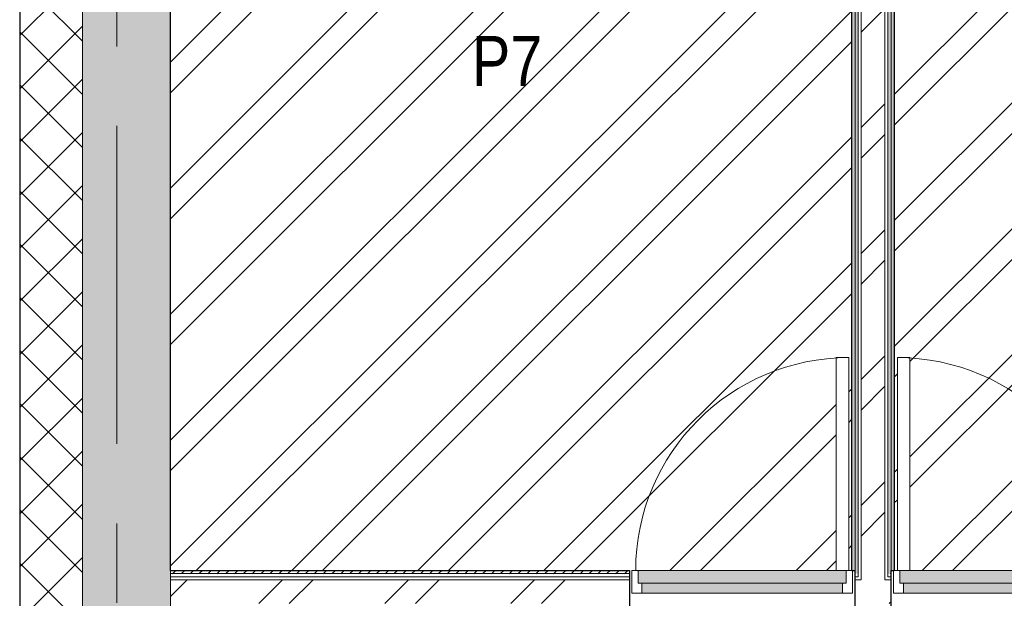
# Model space of a CAD drawing. Header units: millimetres. Extents: x -1660 to 55061, y -2461 to 22251.
# Tile 30 of 76: x 5613 to 9541, y 13125 to 15436. Entities that reach past the tile are written whole.
import ezdxf

# ---------------------------------------------------------------- set-up
doc = ezdxf.new("R2010")
doc.units = ezdxf.units.MM
doc.linetypes.add('Grid Line 1_2_', pattern=[2222.5, 1270, -317.5, 317.5, -317.5])
for name, color, linetype, lineweight, true_color in [('Color Fill-2', 9, 'Continuous', 9, 0x808080), ('Color Fill-3', 7, 'Continuous', 9, 0xc0c040), ('Cut Pattern-1', 7, 'Continuous', 25, 0x787878), ('Cut Pattern-2', 7, 'Continuous', 9, 0x787878), ('Cut Pattern-4', 9, 'Continuous', 9, 0x808080), ('Doors-1', 7, 'Continuous', 9, 0xc18479), ('Room Tags-1', 7, 'Continuous', 9, 0x800000)]:
    doc.layers.add(name, color=color, linetype=linetype, lineweight=lineweight, true_color=true_color)
for name, color, linetype, lineweight in [('Common Edges', 7, 'Continuous', 9), ('Cut Pattern-3', 7, 'Continuous', 9), ('Doors', 7, 'Continuous', 9), ('Doors-2', 7, 'Continuous', 18), ('Grids-1', 7, 'Grid Line 1_2_', 9), ('Plan Swing', 7, 'Continuous', 9), ('Walls-1', 7, 'Continuous', 25)]:
    doc.layers.add(name, color=color, linetype=linetype, lineweight=lineweight)
doc.styles.add('Swis721 Cn BT_1', font='swissc.ttf', dxfattribs={"height": 200})
pattern_1 = [(45, (0, 0), (0, 35.35534), [25, -25])]
pattern_2 = [(45, (0, 0), (-251.447, 251.447), []), (45, (0, 381), (-251.447, 251.447), [])]

# ---------------------------------------------------------------- blocks, each defined once
blk = doc.blocks.new('SMA_D01_ 1-poolne - SU-P-10- 900x2100 2 korrus-2368496-2 Korruse põrandate plaan')
at = {"layer": 'Doors-1'}
for points in [[(400, -34.5), (400, 5.5), (-400, 5.5), (-400, -34.5), (375, -34.5)], [(-415, -84.5), (415, -84.5), (415, -34.5), (-415, -34.5)]]:
    blk.add_hatch(color=256, dxfattribs=at).paths.add_polyline_path(points, flags=0)
at = {"layer": 'Doors'}
for p, q in [((-400, 5.5), (400, 5.5)), ((400, -34.5), (-400, -34.5)), ((-415, -84.5), (375, -84.5))]:
    blk.add_line(p, q, dxfattribs=at)
at = {"layer": 'Doors-2'}
for p, q in [((-440, -84.5), (-440, 5.5)), ((-440, 5.5), (-400, 5.5)), ((-400, 5.5), (-400, -34.5)), ((400, -34.5), (400, 5.5)), ((400, 5.5), (440, 5.5)), ((440, 5.5), (440, -84.5)), ((-415, -34.5), (-415, -84.5)), ((-400, -34.5), (-415, -34.5)), ((415, -34.5), (400, -34.5)), ((415, -84.5), (415, -34.5)), ((-415, -84.5), (-440, -84.5)), ((375, -84.5), (425, -84.5)), ((375, -934.5), (375, -84.5)), ((425, -84.5), (425, -934.5)), ((440, -84.5), (425, -84.5)), ((425, -934.5), (375, -934.5))]:
    blk.add_line(p, q, dxfattribs=at)
at = {"layer": 'Plan Swing'}
blk.add_arc((425, -84.5), 850, 180, 270, dxfattribs=at)
blk = doc.blocks.new('SMA_D01_ 1-poolne - SU-P-10- 900x2100 2 korrus-2368500-2 Korruse põrandate plaan')
at = {"layer": 'Doors-1'}
for points in [[(64.9, 84.5), (-415, 84.5), (-415, 34.5), (415, 34.5), (415, 84.5), (375, 84.5)], [(-400, 34.5), (-400, -5.5), (400, -5.5), (400, 34.5), (64.9, 34.5)]]:
    blk.add_hatch(color=256, dxfattribs=at).paths.add_polyline_path(points, flags=0)
at = {"layer": 'Doors'}
for p, q in [((375, 84.5), (-415, 84.5)), ((-400, 34.5), (400, 34.5)), ((400, -5.5), (-400, -5.5))]:
    blk.add_line(p, q, dxfattribs=at)
at = {"layer": 'Doors-2'}
for p, q in [((425, 934.5), (375, 934.5)), ((375, 934.5), (375, 84.5)), ((425, 84.5), (425, 934.5)), ((-415, 84.5), (-440, 84.5)), ((-440, 84.5), (-440, -5.5)), ((-415, 34.5), (-415, 84.5)), ((375, 84.5), (425, 84.5)), ((415, 84.5), (415, 34.5)), ((440, 84.5), (425, 84.5)), ((440, -5.5), (440, 84.5)), ((-400, 34.5), (-415, 34.5)), ((-400, -5.5), (-400, 34.5)), ((415, 34.5), (400, 34.5)), ((400, 34.5), (400, -5.5)), ((-440, -5.5), (-400, -5.5)), ((400, -5.5), (440, -5.5))]:
    blk.add_line(p, q, dxfattribs=at)
at = {"layer": 'Plan Swing'}
blk.add_arc((425, 84.5), 850, 90, 180, dxfattribs=at)

msp = doc.modelspace()

# ---------------------------------------------------------------- hatches: boundary and pattern name
at = {"layer": 'Color Fill-2'}
h = msp.add_hatch(dxfattribs=at)
h.set_pattern_fill('FP_41', color=256, style=0, pattern_type=2)
h.set_pattern_definition([(0, (0, 0), (0, 150), [])])
h.paths.add_polyline_path([(8556, 11915.1), (8556, 11947.1), (9536, 11947.1), (9536, 11915.1), (9546, 11915.1), (9546, 11973.1), (9971.8, 11973.1), (9971.8, 12329.6), (10029.8, 12329.6), (10029.8, 12339.6), (9977.8, 12339.6), (9977.8, 13069.6), (10029.8, 13069.6), (10029.8, 13079.6), (9989.3, 13079.6), (9989.3, 13151.6), (9979.3, 13151.6), (9979.3, 13146.1), (9099.3, 13146.1), (9099.3, 13151.6), (9089.3, 13151.6), (9089.3, 13067.1), (8945.3, 13067.1), (8945.3, 13151.6), (8935.3, 13151.6), (8935.3, 13146.1), (8055.3, 13146.1), (8054.4, 13151.6), (8045.3, 13151.6), (8045.3, 13079.6), (7994.8, 13079.6), (7994.8, 13069.6), (8046.8, 13069.6), (8046.8, 12339.6), (7994.8, 12339.6), (7994.8, 12329.6), (8052.8, 12329.6), (8052.8, 11973.1), (8546, 11973.1), (8546, 11915.1)], flags=0)
at = {"layer": 'Color Fill-3'}
h = msp.add_hatch(dxfattribs=at)
h.set_pattern_fill('FP_3', color=256, style=0, pattern_type=2)
h.set_pattern_definition(pattern_2)
h.paths.add_polyline_path([(8945.3, 13151.6), (8945.3, 13236.1), (8935.3, 13236.1), (8935.3, 13151.6), (8942.8, 13151.6)], flags=0)
h.paths.add_polyline_path([(8055.3, 13151.6), (8055.3, 13236.1), (8870.3, 13236.1), (8870.3, 14086.1), (8920.3, 14086.1), (8920.3, 13236.1), (8932.8, 13236.1), (8932.8, 17811.9), (8944.3, 17811.9), (8944.3, 18020.9), (8553.8, 18020.9), (8553.8, 18111.9), (6553.8, 18111.9), (6553.8, 18020.9), (6213.8, 18020.9), (6213.8, 13236.1), (8045.3, 13236.1), (8045.3, 13151.6), (8054.4, 13151.6)], flags=0)
h = msp.add_hatch(dxfattribs=at)
h.set_pattern_fill('FP_3', color=256, style=0, pattern_type=2)
h.set_pattern_definition(pattern_2)
h.paths.add_polyline_path([(9095.5, 13151.6), (9099.3, 13151.6), (9099.3, 13236.1), (9089.3, 13236.1), (9089.3, 13151.6)], flags=0)
h.paths.add_polyline_path([(9979.3, 13151.6), (9989.3, 13151.6), (9989.3, 13236.1), (11001.8, 13236.1), (11001.8, 13767.1), (11871.8, 13767.1), (11871.8, 14596.9), (11901.8, 14596.9), (11901.8, 17811.9), (9101.8, 17811.9), (9101.8, 13236.1), (9114.3, 13236.1), (9114.3, 14086.1), (9164.3, 14086.1), (9164.3, 13236.1), (9979.3, 13236.1), (9979.3, 13186.1)], flags=0)
at = {"layer": 'Cut Pattern-1'}
for points in [[(5999.5, 11857.1), (5999.5, 18111.9), (5863.8, 18111.9), (5863.8, 11857.1), (5995.5, 11857.1)], [(5999.5, 11882.1), (6213.8, 11882.1), (6213.8, 18111.9), (5999.5, 18111.9), (5999.5, 12024.9)]]:
    msp.add_hatch(color=256, dxfattribs=at).paths.add_polyline_path(points, flags=0)
at = {"layer": 'Cut Pattern-2'}
h = msp.add_hatch(dxfattribs=at)
h.set_pattern_fill('FP_3', color=256, style=0, pattern_type=2)
h.set_pattern_definition(pattern_2)
h.paths.add_polyline_path([(8969.8, 13199.1), (9064.8, 13199.1), (9064.8, 17811.9), (8969.8, 17811.9), (8969.8, 13211.1)], flags=0)
h = msp.add_hatch(dxfattribs=at)
h.set_pattern_fill('FP_3', color=256, style=0, pattern_type=2)
h.set_pattern_definition(pattern_2)
h.paths.add_polyline_path([(6213.8, 13104.1), (7999.8, 13104.1), (7999.8, 13199.1), (6213.8, 13199.1)], flags=0)
h = msp.add_hatch(dxfattribs=at)
h.set_pattern_fill('FP_3', color=256, style=0, pattern_type=2)
h.set_pattern_definition(pattern_2)
h.paths.add_polyline_path([(9989.3, 13104.1), (10034.8, 13104.1), (10034.8, 13199.1), (9989.3, 13199.1)], flags=0)
h.paths.add_polyline_path([(9089.3, 13104.1), (9089.3, 13199.1), (8945.3, 13199.1), (8945.3, 13104.1)], flags=0)
h.paths.add_polyline_path([(8045.3, 13104.1), (8045.3, 13199.1), (7999.8, 13199.1), (7999.8, 13104.1), (8027.8, 13104.1)], flags=0)
at = {"layer": 'Cut Pattern-3'}
h = msp.add_hatch(dxfattribs=at)
h.set_pattern_fill('FP_1', color=256, style=0, pattern_type=2)
h.set_pattern_definition(pattern_1)
h.paths.add_polyline_path([(8942.8, 13236.1), (8945.3, 13236.1), (8944.3, 17811.9), (8932.8, 17811.9), (8932.8, 13236.1)], flags=0)
h = msp.add_hatch(dxfattribs=at)
h.set_pattern_fill('FP_1', color=256, style=0, pattern_type=2)
h.set_pattern_definition(pattern_1)
h.paths.add_polyline_path([(8957.7, 13223.6), (8957.8, 13223.6), (8957.8, 17811.9), (8945.3, 17811.9), (8945.3, 13223.6)], flags=0)
h = msp.add_hatch(dxfattribs=at)
h.set_pattern_fill('FP_1', color=256, style=0, pattern_type=2)
h.set_pattern_definition(pattern_1)
h.paths.add_polyline_path([(9089.3, 13223.6), (9089.3, 17811.9), (9076.8, 17811.9), (9076.8, 13223.6)], flags=0)
h = msp.add_hatch(dxfattribs=at)
h.set_pattern_fill('FP_1', color=256, style=0, pattern_type=2)
h.set_pattern_definition(pattern_1)
h.paths.add_polyline_path([(9100.5, 13236.1), (9101.8, 13236.1), (9101.8, 17811.9), (9089.3, 17811.9), (9089.3, 13236.1)], flags=0)
h = msp.add_hatch(dxfattribs=at)
h.set_pattern_fill('FP_1', color=256, style=0, pattern_type=2)
h.set_pattern_definition(pattern_1)
h.paths.add_polyline_path([(7997, 13223.6), (7999.8, 13223.6), (7999.8, 13236.1), (6213.8, 13236.1), (6214.3, 13223.6), (7961.8, 13223.6)], flags=0)
h = msp.add_hatch(dxfattribs=at)
h.set_pattern_fill('FP_1', color=256, style=0, pattern_type=2)
h.set_pattern_definition(pattern_1)
h.paths.add_polyline_path([(6213.8, 13211.1), (7999.8, 13211.1), (7999.8, 13223.6), (6213.8, 13223.6)], flags=0)
h = msp.add_hatch(dxfattribs=at)
h.set_pattern_fill('FP_1', color=256, style=0, pattern_type=2)
h.set_pattern_definition(pattern_1)
h.paths.add_polyline_path([(10034.8, 13223.6), (10034.8, 13236.1), (9989.3, 13236.1), (9989.3, 13223.6)], flags=0)
h.paths.add_polyline_path([(8043, 13223.6), (8045.3, 13223.6), (8045.3, 13236.1), (7999.8, 13236.1), (7999.8, 13223.6)], flags=0)
h = msp.add_hatch(dxfattribs=at)
h.set_pattern_fill('FP_1', color=256, style=0, pattern_type=2)
h.set_pattern_definition(pattern_1)
h.paths.add_polyline_path([(10034.8, 13211.1), (10034.8, 13223.6), (9989.3, 13223.6), (9989.3, 13211.1)], flags=0)
h.paths.add_polyline_path([(8945.8, 13211.1), (8957.8, 13211.1), (8957.7, 13223.6), (8945.3, 13223.6), (8945.3, 13211.1)], flags=0)
h.paths.add_polyline_path([(9076.8, 13211.1), (9089.3, 13211.1), (9089.3, 13223.6), (9076.8, 13223.6)], flags=0)
h.paths.add_polyline_path([(8045.3, 13211.1), (8045.3, 13223.6), (7999.8, 13223.6), (7999.8, 13211.1), (8040.7, 13211.1)], flags=0)
at = {"layer": 'Cut Pattern-4'}
h = msp.add_hatch(dxfattribs=at)
h.set_pattern_fill('FP_2', color=256, style=0, pattern_type=2)
h.set_pattern_definition([(45, (0, 0), (-106.066, 106.066), []), (135, (0, 0), (-106.066, -106.066), [])])
h.paths.add_polyline_path([(5662.8, 11857.1), (5863.8, 11857.1), (5863.8, 18111.9), (5613.8, 18111.9), (5613.8, 11857.1)], flags=0)

# ---------------------------------------------------------------- linework, layer by layer
at = {"layer": 'Common Edges'}
for p, q in [((5613.8, 11857.1), (5613.8, 18362.9)), ((5863.8, 18111.9), (5863.8, 11857.1)), ((8945.3, 13236.1), (8945.3, 17811.9)), ((8957.8, 13211.1), (8957.8, 17811.9)), ((8969.8, 13199.1), (8969.8, 17811.9)), ((9064.8, 13199.1), (9064.8, 17811.9)), ((9076.8, 13211.1), (9076.8, 17811.9)), ((9089.3, 13236.1), (9089.3, 17811.9)), ((6213.8, 13067.1), (6213.8, 13236.1)), ((8045.3, 13223.6), (6213.8, 13223.6)), ((8045.3, 13211.1), (6213.8, 13211.1)), ((8045.3, 13199.1), (6213.8, 13199.1)), ((8957.8, 13211.1), (8945.3, 13211.1)), ((8969.8, 13199.1), (8945.3, 13199.1)), ((9089.3, 13199.1), (9064.8, 13199.1)), ((9089.3, 13211.1), (9076.8, 13211.1))]:
    msp.add_line(p, q, dxfattribs=at)
at = {"layer": 'Grids-1'}
msp.add_line((6000, 17234.2), (6000, 639.2), dxfattribs=at)
at = {"layer": 'Walls-1'}
for p, q in [((5612.8, 18362.9), (5612.8, 11857.1)), ((6213.8, 13236.1), (6213.8, 18382.9)), ((8932.8, 13236.1), (8932.8, 17811.9)), ((9101.8, 17811.9), (9101.8, 13236.1)), ((6213.8, 13236.1), (8045.3, 13236.1)), ((8045.3, 13236.1), (8045.3, 13079.6)), ((8932.8, 13236.1), (8945.3, 13236.1)), ((8945.3, 13067.1), (8945.3, 13236.1)), ((9089.3, 13236.1), (9101.8, 13236.1)), ((9089.3, 13067.1), (9089.3, 13236.1))]:
    msp.add_line(p, q, dxfattribs=at)

# ---------------------------------------------------------------- block references
at = {"layer": 'Doors'}
msp.add_blockref('SMA_D01_ 1-poolne - SU-P-10- 900x2100 2 korrus-2368500-2 Korruse põrandate plaan', (8495.3, 13151.6), dxfattribs=at)
at = {"layer": 'Doors', "rotation": 180}
msp.add_blockref('SMA_D01_ 1-poolne - SU-P-10- 900x2100 2 korrus-2368496-2 Korruse põrandate plaan', (9539.3, 13151.6), dxfattribs=at)

# ---------------------------------------------------------------- texts
at = {"layer": 'Room Tags-1', "insert": (7417.2, 15370.7), "char_height": 200, "width": 328.692, "attachment_point": 1, "style": 'Swis721 Cn BT_1'}
msp.add_mtext('P7', dxfattribs=at)

doc.saveas('drawing.dxf')
